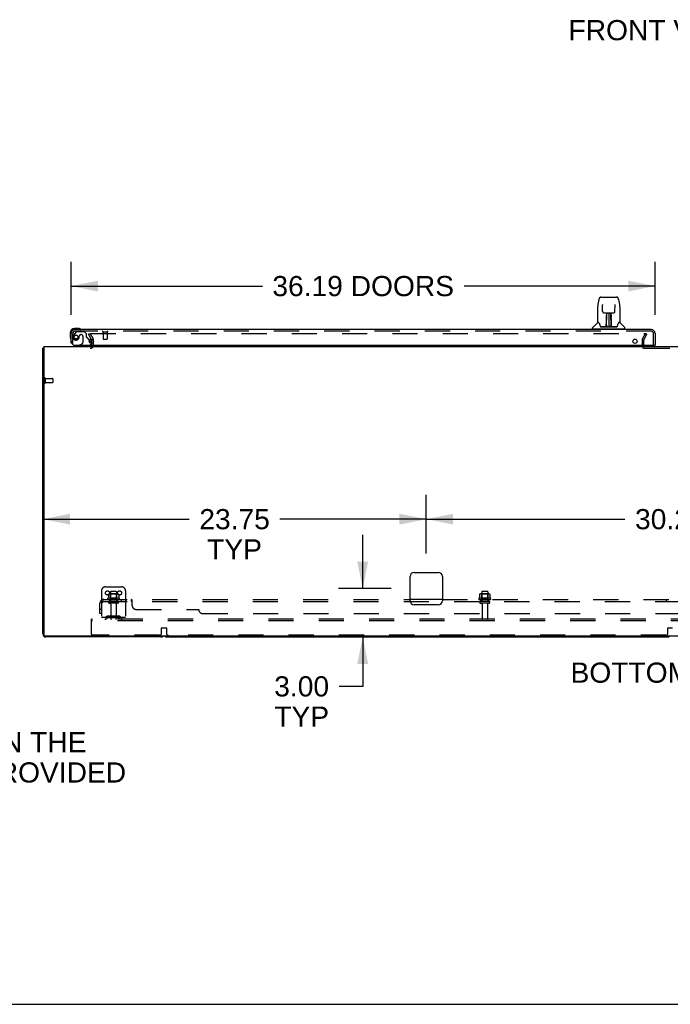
# Model space of a CAD drawing. Header units: inches. Extents: x 0 to 283, y 0 to 183.
# Tile 2 of 88: x 55 to 95, y 0 to 61. Entities that reach past the tile are written whole.
import ezdxf

# ---------------------------------------------------------------- set-up
doc = ezdxf.new("R2010")
doc.units = ezdxf.units.IN
doc.header["$LTSCALE"] = 15.583333
doc.header["$MEASUREMENT"] = 0
doc.linetypes.add('HIDDEN', pattern=[0.2, 0.1, -0.1])
doc.layers.get('0').update_dxf_attribs({"linetype": 'CONTINUOUS'})
for name, color, linetype in [('DEFAULT_2', 8, 'HIDDEN'), ('DIMENSIONS', 7, 'CONTINUOUS'), ('LEFTHAND_DOOR_ASSEMBLY', 7, 'CONTINUOUS'), ('SUBPANEL', 7, 'CONTINUOUS')]:
    doc.layers.add(name, color=color, linetype=linetype)
doc.styles.get("Standard").update_dxf_attribs({"font": 'arial.ttf'})
doc.dimstyles.new('DIMSTYLE_1', dxfattribs={"dimtxt": 1.25, "dimasz": 1.666667, "dimexe": 0.09, "dimexo": 0.07, "dimgap": 0.0375, "dimtad": 0, "dimtih": 1, "dimtoh": 1, "dimzin": 4, "dimdsep": 46, "dimtxsty": 'Standard', "dimblk": '_FILLED', "dimblk1": '_FILLED', "dimblk2": '_FILLED', "dimcen": 0.09, "dimadec": 3, "dimazin": 1, "dimtfac": 1, "dimtdec": 3, "dimtofl": 0, "dimtmove": 0, "dimatfit": 3, "dimldrblk": '_FILLED', "dimfxl": 0, "dimtolj": 1, "dimtzin": 4, "dimarcsym": 0})

# ---------------------------------------------------------------- blocks, each defined once
blk = doc.blocks.new('_FILLED')
at = {"color": 0, "linetype": 'ByBlock'}
blk.add_solid([(0, 0), (-1, 0.2), (-1, -0.2)], dxfattribs=at)
blk = doc.blocks.new('*D8')
at = {"layer": 'DIMENSIONS', "color": 2, "linetype": 'Continuous'}
for p, q in [((57.869, 42.746), (57.869, 46.02)), ((94.057, 42.746), (94.057, 46.02)), ((57.869, 44.52), (69.716, 44.52)), ((94.057, 44.52), (82.211, 44.52))]:
    blk.add_line(p, q, dxfattribs=at)
at = {"layer": 'DIMENSIONS', "color": 2, "linetype": 'Continuous', "xscale": 1.6666666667, "yscale": 1.6666666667, "zscale": 1.6666666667, "rotation": 180}
blk.add_blockref('_FILLED', (57.869, 44.52), dxfattribs=at)
at = {"layer": 'DIMENSIONS', "color": 2, "linetype": 'Continuous', "xscale": 1.6666666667, "yscale": 1.6666666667, "zscale": 1.6666666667}
blk.add_blockref('_FILLED', (94.057, 44.52), dxfattribs=at)
at = {"layer": 'DIMENSIONS', "color": 2, "linetype": 'Continuous', "insert": (75.963, 45.145), "char_height": 1.25, "width": 11.24535, "attachment_point": 2, "line_spacing_factor": 0.9}
blk.add_mtext('36.19 DOORS', dxfattribs=at)
blk = doc.blocks.new('*D19')
at = {"layer": 'DIMENSIONS', "color": 2, "linetype": 'Continuous'}
for p, q in [((75.933, 25.768), (75.933, 29.101)), ((77.703, 25.768), (74.433, 25.768)), ((75.019, 22.768), (77.433, 22.768)), ((75.933, 22.768), (75.933, 19.708)), ((75.933, 19.708), (74.475, 19.708))]:
    blk.add_line(p, q, dxfattribs=at)
at = {"layer": 'DIMENSIONS', "color": 2, "linetype": 'Continuous', "xscale": 1.6666666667, "yscale": 1.6666666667, "zscale": 1.6666666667}
for p, rotation in [((75.933, 25.768), 270), ((75.933, 22.768), 90)]:
    blk.add_blockref('_FILLED', p, dxfattribs=dict(at, rotation=rotation))
at = {"layer": 'DIMENSIONS', "color": 2, "linetype": 'Continuous', "insert": (73.85, 20.333), "char_height": 1.25, "width": 3.39684, "attachment_point": 3, "line_spacing_factor": 0.9}
blk.add_mtext('3.00\\PTYP', dxfattribs=at)
blk = doc.blocks.new('*D20')
at = {"layer": 'DIMENSIONS', "color": 2, "linetype": 'Continuous'}
for p, q in [((79.869, 27.935), (79.869, 31.572)), ((110.119, 27.935), (110.119, 31.572)), ((79.869, 30.072), (92.185, 30.072)), ((110.119, 30.072), (97.804, 30.072))]:
    blk.add_line(p, q, dxfattribs=at)
at = {"layer": 'DIMENSIONS', "color": 2, "linetype": 'Continuous', "xscale": 1.6666666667, "yscale": 1.6666666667, "zscale": 1.6666666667, "rotation": 180}
blk.add_blockref('_FILLED', (79.869, 30.072), dxfattribs=at)
at = {"layer": 'DIMENSIONS', "color": 2, "linetype": 'Continuous', "xscale": 1.6666666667, "yscale": 1.6666666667, "zscale": 1.6666666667}
blk.add_blockref('_FILLED', (110.119, 30.072), dxfattribs=at)
at = {"layer": 'DIMENSIONS', "color": 2, "linetype": 'Continuous', "insert": (94.994, 30.697), "char_height": 1.25, "width": 4.36803, "attachment_point": 2, "line_spacing_factor": 0.9}
blk.add_mtext('30.25', dxfattribs=at)
blk = doc.blocks.new('*D21')
at = {"layer": 'DIMENSIONS', "color": 2, "linetype": 'Continuous'}
for p, q in [((79.869, 27.935), (79.869, 31.572)), ((56.119, 30.072), (65.185, 30.072)), ((79.869, 30.072), (70.804, 30.072))]:
    blk.add_line(p, q, dxfattribs=at)
at = {"layer": 'DIMENSIONS', "color": 2, "linetype": 'Continuous', "xscale": 1.6666666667, "yscale": 1.6666666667, "zscale": 1.6666666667, "rotation": 180}
blk.add_blockref('_FILLED', (56.119, 30.072), dxfattribs=at)
at = {"layer": 'DIMENSIONS', "color": 2, "linetype": 'Continuous', "xscale": 1.6666666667, "yscale": 1.6666666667, "zscale": 1.6666666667}
blk.add_blockref('_FILLED', (79.869, 30.072), dxfattribs=at)
at = {"layer": 'DIMENSIONS', "color": 2, "linetype": 'Continuous', "insert": (67.994, 30.697), "char_height": 1.25, "width": 4.36803, "attachment_point": 2, "line_spacing_factor": 0.9}
blk.add_mtext('23.75\\PTYP', dxfattribs=at)

msp = doc.modelspace()

# ---------------------------------------------------------------- linework, layer by layer
at = {"color": 3, "linetype": 'Continuous'}
for p, q in [((59.112, 41.23), (59.136, 41.189)), ((59.14, 40.966), (59.14, 41.172)), ((56.119, 22.957), (56.119, 40.664)), ((56.171, 40.768), (56.171, 22.88)), ((56.171, 40.768), (133.817, 40.768)), ((78.869, 25.018), (78.869, 26.518)), ((79.119, 26.768), (80.619, 26.768)), ((80.869, 26.518), (80.869, 25.018)), ((80.619, 24.768), (79.119, 24.768)), ((133.757, 22.82), (56.231, 22.82)), ((63.43, 22.768), (56.308, 22.768))]:
    msp.add_line(p, q, dxfattribs=at)
at = {"color": 7, "linetype": 'Continuous'}
for p, q in [((56.171, 40.664), (56.119, 40.664)), ((56.16, 40.696), (56.171, 40.687)), ((63.808, 22.768), (94.805, 22.768)), ((0, 0), (283.333, 0))]:
    msp.add_line(p, q, dxfattribs=at)
at = {"color": 3, "linetype": 'Continuous'}
for points in [[(56.137, 40.681), (56.134, 40.679), (56.131, 40.678), (56.129, 40.677), (56.126, 40.675), (56.124, 40.673), (56.123, 40.672), (56.121, 40.67), (56.12, 40.668), (56.12, 40.667), (56.12, 40.665), (56.119, 40.664)], [(56.16, 40.696), (56.158, 40.694), (56.156, 40.692), (56.154, 40.69), (56.151, 40.689), (56.148, 40.687), (56.145, 40.685), (56.142, 40.684), (56.137, 40.681)]]:
    msp.add_lwpolyline(points, dxfattribs=at)
for centre, radius, start, end in [((59.107, 41.172), 0.033, 0, 30), ((56.308, 40.579), 0.189, 136.4873, 141.71938), ((59.055, 40.853), 0.085, 270, 355.95105), ((79.119, 26.518), 0.25, 90, 180), ((80.619, 26.518), 0.25, 0, 90), ((79.119, 25.018), 0.25, 180, 270), ((80.619, 25.018), 0.25, 270, 360), ((56.308, 22.957), 0.189, 180, 270), ((56.231, 22.88), 0.06, 180, 270), ((63.43, 22.957), 0.189, 270, 313.51297)]:
    msp.add_arc(centre, radius, start, end, dxfattribs=at)
at = {"color": 7, "linetype": 'Continuous'}
for centre, start, end in [((63.808, 22.957), 226.5797, 270), ((94.805, 22.957), 270, 313.4203)]:
    msp.add_arc(centre, 0.189, start, end, dxfattribs=at)
at = {"layer": 'DEFAULT_2', "color": 8, "linetype": 'HIDDEN'}
for p, q in [((58.94, 41.529), (59.03, 41.581)), ((59.112, 41.23), (58.94, 41.529)), ((59.03, 41.581), (59.226, 41.241)), ((59.076, 41.581), (93.526, 41.581)), ((93.263, 41.241), (93.459, 41.581)), ((93.353, 41.189), (93.549, 41.529)), ((93.459, 41.581), (93.549, 41.529)), ((59.14, 40.853), (59.14, 40.966)), ((59.244, 40.853), (59.244, 41.172)), ((93.244, 41.172), (93.244, 40.818)), ((93.348, 40.82), (93.348, 41.172)), ((93.398, 40.664), (96.59, 40.664)), ((56.223, 38.806), (56.223, 38.522)), ((56.266, 38.806), (56.266, 38.522)), ((56.266, 38.788), (56.713, 38.788)), ((56.266, 38.54), (56.713, 38.54)), ((56.723, 38.778), (56.723, 38.55)), ((59.994, 25.872), (60.994, 25.872)), ((59.744, 25.622), (59.744, 23.872)), ((60.85, 25.167), (60.139, 25.167)), ((60.16, 25.097), (60.829, 25.097)), ((60.176, 25.412), (60.176, 25.194)), ((60.75, 25.433), (60.239, 25.433)), ((60.311, 25.413), (60.291, 25.433)), ((60.311, 25.117), (60.291, 25.097)), ((60.307, 25.567), (60.307, 24.972)), ((60.311, 25.117), (60.311, 25.413)), ((60.678, 25.413), (60.311, 25.413)), ((60.678, 25.117), (60.311, 25.117)), ((60.652, 25.597), (60.337, 25.597)), ((60.678, 25.413), (60.698, 25.433)), ((60.678, 25.117), (60.678, 25.413)), ((60.678, 25.117), (60.698, 25.097)), ((60.682, 25.567), (60.682, 24.972)), ((60.813, 25.412), (60.813, 25.194)), ((61.244, 25.622), (61.244, 23.872)), ((83.85, 25.167), (83.139, 25.167)), ((83.16, 25.097), (83.829, 25.097)), ((83.176, 25.412), (83.176, 25.194)), ((83.75, 25.433), (83.239, 25.433)), ((83.311, 25.413), (83.291, 25.433)), ((83.311, 25.117), (83.291, 25.097)), ((83.307, 25.567), (83.307, 24.972)), ((83.311, 25.117), (83.311, 25.413)), ((83.678, 25.413), (83.311, 25.413)), ((83.678, 25.117), (83.311, 25.117)), ((83.652, 25.597), (83.337, 25.597)), ((83.678, 25.413), (83.698, 25.433)), ((83.678, 25.117), (83.678, 25.413)), ((83.678, 25.117), (83.698, 25.097)), ((83.682, 25.567), (83.682, 24.972)), ((83.813, 25.412), (83.813, 25.194)), ((60.752, 24.972), (60.237, 24.972)), ((60.752, 24.862), (60.237, 24.862)), ((60.329, 24.8), (60.329, 23.902)), ((60.659, 24.8), (60.659, 23.902)), ((83.752, 24.972), (83.237, 24.972)), ((83.752, 24.862), (83.237, 24.862)), ((83.329, 24.8), (83.329, 23.902)), ((83.659, 24.8), (83.659, 23.902)), ((59.119, 23.768), (59.119, 23.872)), ((130.869, 23.872), (59.119, 23.872)), ((61.244, 23.976), (59.744, 23.976)), ((60.087, 24.045), (60.019, 23.996)), ((60.148, 23.96), (60.08, 23.911)), ((60.835, 24.066), (60.154, 24.066)), ((60.835, 23.962), (60.154, 23.962)), ((60.319, 24.066), (60.319, 23.962)), ((60.669, 24.066), (60.669, 23.962)), ((60.841, 23.96), (60.909, 23.911)), ((60.902, 24.045), (60.97, 23.996)), ((59.119, 22.935), (59.119, 23.768)), ((130.869, 23.768), (59.119, 23.768)), ((63.469, 22.997), (63.469, 23.322)), ((63.489, 23.342), (63.749, 23.342)), ((63.769, 23.322), (63.769, 22.997)), ((94.844, 22.997), (94.844, 23.322)), ((94.864, 23.342), (95.124, 23.342)), ((63.344, 22.872), (59.182, 22.872)), ((94.719, 22.872), (63.894, 22.872))]:
    msp.add_line(p, q, dxfattribs=at)
for points in [[(59.056, 41.563), (59.056, 41.565), (59.057, 41.567), (59.057, 41.569), (59.058, 41.571), (59.059, 41.572), (59.06, 41.574), (59.062, 41.575), (59.064, 41.577), (59.065, 41.578), (59.067, 41.579), (59.069, 41.58), (59.072, 41.58), (59.074, 41.58), (59.076, 41.581)], [(59.058, 41.556), (59.057, 41.557), (59.057, 41.559), (59.056, 41.561), (59.056, 41.563), (59.056, 41.563)], [(60.176, 25.194), (60.176, 25.192), (60.175, 25.191), (60.175, 25.19), (60.175, 25.189), (60.174, 25.189), (60.174, 25.188), (60.174, 25.188), (60.173, 25.187), (60.173, 25.187), (60.173, 25.186), (60.172, 25.186), (60.172, 25.186), (60.172, 25.186), (60.171, 25.185), (60.171, 25.185), (60.171, 25.185), (60.171, 25.185), (60.17, 25.185)], [(60.182, 25.421), (60.18, 25.42), (60.179, 25.419), (60.178, 25.418), (60.177, 25.416), (60.176, 25.415), (60.176, 25.413), (60.176, 25.412)], [(60.807, 25.421), (60.809, 25.42), (60.81, 25.419), (60.811, 25.418), (60.812, 25.416), (60.813, 25.415), (60.813, 25.413), (60.813, 25.412)], [(60.819, 25.185), (60.818, 25.185), (60.818, 25.185), (60.818, 25.185), (60.818, 25.185), (60.817, 25.186), (60.817, 25.186), (60.817, 25.186), (60.816, 25.186), (60.816, 25.187), (60.816, 25.187), (60.815, 25.188), (60.815, 25.188), (60.815, 25.189), (60.814, 25.189), (60.814, 25.19), (60.814, 25.191), (60.813, 25.192), (60.813, 25.194)], [(83.176, 25.194), (83.176, 25.192), (83.175, 25.191), (83.175, 25.19), (83.175, 25.189), (83.174, 25.189), (83.174, 25.188), (83.174, 25.188), (83.173, 25.187), (83.173, 25.187), (83.173, 25.186), (83.172, 25.186), (83.172, 25.186), (83.172, 25.186), (83.171, 25.185), (83.171, 25.185), (83.171, 25.185), (83.171, 25.185), (83.17, 25.185)], [(83.182, 25.421), (83.18, 25.42), (83.179, 25.419), (83.178, 25.418), (83.177, 25.416), (83.176, 25.415), (83.176, 25.413), (83.176, 25.412)], [(83.807, 25.421), (83.809, 25.42), (83.81, 25.419), (83.811, 25.418), (83.812, 25.416), (83.813, 25.415), (83.813, 25.413), (83.813, 25.412)], [(83.819, 25.185), (83.818, 25.185), (83.818, 25.185), (83.818, 25.185), (83.818, 25.185), (83.817, 25.186), (83.817, 25.186), (83.817, 25.186), (83.816, 25.186), (83.816, 25.187), (83.816, 25.187), (83.815, 25.188), (83.815, 25.188), (83.815, 25.189), (83.814, 25.189), (83.814, 25.19), (83.814, 25.191), (83.813, 25.192), (83.813, 25.194)]]:
    msp.add_lwpolyline(points, dxfattribs=at)
for centre in [(60.119, 25.497), (60.869, 25.497)]:
    msp.add_circle(centre, 0.128, dxfattribs=at)
for centre, radius, start, end in [((59.107, 41.172), 0.137, 0, 30), ((93.381, 41.172), 0.137, 150, 180), ((93.381, 41.172), 0.033, 150, 180), ((59.055, 40.853), 0.189, 270, 360), ((59.055, 40.853), 0.085, 355.95105, 360), ((93.398, 40.818), 0.154, 180, 270), ((93.398, 40.818), 0.05, 180, 270), ((56.245, 38.806), 0.0215, 0, 180), ((56.245, 38.522), 0.0215, 180, 360), ((56.713, 38.778), 0.01, 0, 90), ((56.713, 38.55), 0.01, 270, 360), ((59.994, 25.622), 0.25, 90, 180), ((60.994, 25.622), 0.25, 0, 90), ((60.16, 25.135), 0.0384, 124.44966, 270), ((60.494, 24.567), 0.698, 117.6814, 120.66313), ((60.239, 25.292), 0.141, 90, 113.95), ((60.337, 25.567), 0.03, 90, 180), ((60.652, 25.567), 0.03, 0, 90), ((60.75, 25.292), 0.141, 66.05, 90), ((60.494, 24.567), 0.698, 59.33687, 62.3186), ((60.829, 25.135), 0.0384, 270, 55.55034), ((83.16, 25.135), 0.0384, 124.44966, 270), ((83.494, 24.567), 0.698, 117.6814, 120.66313), ((83.239, 25.292), 0.141, 90, 113.95), ((83.337, 25.567), 0.03, 90, 180), ((83.652, 25.567), 0.03, 0, 90), ((83.75, 25.292), 0.141, 66.05, 90), ((83.494, 24.567), 0.698, 59.33687, 62.3186), ((83.829, 25.135), 0.0384, 270, 55.55034), ((60.237, 24.917), 0.055, 90, 270), ((60.267, 24.8), 0.0625, 0, 90), ((60.722, 24.8), 0.0625, 90, 180), ((60.752, 24.917), 0.055, 270, 90), ((83.237, 24.917), 0.055, 90, 270), ((83.267, 24.8), 0.0625, 0, 90), ((83.722, 24.8), 0.0625, 90, 180), ((83.752, 24.917), 0.055, 270, 90), ((59.959, 24.08), 0.104, 270, 305.75389), ((59.959, 24.08), 0.208, 270, 305.75389), ((60.154, 23.952), 0.114, 90, 125.75389), ((60.154, 23.952), 0.01, 90, 125.75389), ((60.359, 23.902), 0.03, 180, 270), ((60.629, 23.902), 0.03, 270, 360), ((60.835, 23.952), 0.114, 54.24611, 90), ((60.835, 23.952), 0.01, 54.24611, 90), ((61.03, 24.08), 0.208, 234.24611, 270), ((61.03, 24.08), 0.104, 234.24611, 270), ((83.359, 23.902), 0.03, 180, 270), ((83.629, 23.902), 0.03, 270, 360), ((63.489, 23.322), 0.02, 90, 180), ((63.749, 23.322), 0.02, 0, 90), ((94.864, 23.322), 0.02, 90, 180), ((59.182, 22.935), 0.0625, 180, 270), ((63.344, 22.997), 0.125, 270, 360), ((63.894, 22.997), 0.125, 180, 270), ((94.719, 22.997), 0.125, 270, 360)]:
    msp.add_arc(centre, radius, start, end, dxfattribs=at)
at = {"layer": 'LEFTHAND_DOOR_ASSEMBLY', "color": 7, "linetype": 'Continuous'}
for p, q in [((90.573, 43.687), (90.508, 43.382)), ((90.697, 43.842), (91.667, 43.842)), ((90.794, 43.377), (90.794, 43.374)), ((90.794, 43.374), (90.794, 43.369)), ((90.794, 43.369), (90.795, 43.363)), ((90.795, 43.363), (90.795, 43.353)), ((90.802, 42.935), (90.795, 43.353)), ((91.562, 42.935), (91.569, 43.358)), ((91.569, 43.358), (91.57, 43.367)), ((91.57, 43.367), (91.57, 43.372)), ((91.791, 43.687), (91.856, 43.382)), ((90.493, 43.238), (90.493, 42.275)), ((90.493, 43.238), (90.493, 43.238)), ((90.882, 42.858), (90.943, 42.858)), ((90.983, 42.858), (91.381, 42.858)), ((91.042, 42.858), (91.039, 42.504)), ((91.04, 42.724), (91.04, 42.693)), ((91.044, 41.999), (91.059, 42.858)), ((91.068, 42.854), (91.067, 42.805)), ((91.068, 42.858), (91.068, 42.854)), ((91.182, 42.858), (91.182, 41.987)), ((91.297, 42.805), (91.296, 42.858)), ((91.32, 41.999), (91.305, 42.858)), ((91.325, 42.504), (91.322, 42.858)), ((91.421, 42.858), (91.482, 42.858)), ((91.871, 43.238), (91.871, 42.275)), ((90.484, 42.25), (90.19, 41.956)), ((90.561, 42.267), (90.501, 42.267)), ((90.505, 42.259), (90.567, 42.259)), ((90.564, 42.264), (90.565, 42.263)), ((90.565, 42.263), (90.569, 42.256)), ((91.028, 42.011), (91.031, 42.333)), ((91.038, 42.306), (91.03, 42.306)), ((91.031, 42.579), (91.032, 42.618)), ((91.032, 42.689), (91.032, 42.718)), ((91.032, 42.654), (91.032, 42.689)), ((91.032, 42.618), (91.032, 42.654)), ((91.035, 42.011), (91.038, 42.306)), ((91.04, 42.619), (91.039, 42.579)), ((91.039, 42.504), (91.039, 42.579)), ((91.039, 42.504), (91.039, 42.484)), ((91.039, 42.484), (91.039, 42.475)), ((91.039, 42.475), (91.041, 42.475)), ((91.039, 42.052), (91.04, 42.144)), ((91.04, 42.693), (91.04, 42.657)), ((91.04, 42.657), (91.04, 42.619)), ((91.055, 42.633), (91.04, 42.633)), ((91.04, 42.615), (91.055, 42.615)), ((91.041, 42.475), (91.04, 42.399)), ((91.04, 42.399), (91.04, 42.399)), ((91.04, 42.392), (91.04, 42.399)), ((91.04, 42.38), (91.04, 42.392)), ((91.042, 42.391), (91.04, 42.392)), ((91.04, 42.389), (91.048, 42.389)), ((91.04, 42.144), (91.04, 42.379)), ((91.324, 42.633), (91.309, 42.633)), ((91.309, 42.615), (91.324, 42.615)), ((91.316, 42.389), (91.324, 42.389)), ((91.324, 42.392), (91.322, 42.391)), ((91.323, 42.475), (91.324, 42.399)), ((91.324, 42.639), (91.324, 42.676)), ((91.325, 42.599), (91.324, 42.639)), ((91.324, 42.399), (91.324, 42.397)), ((91.324, 42.397), (91.324, 42.385)), ((91.324, 42.385), (91.324, 42.382)), ((91.324, 42.382), (91.324, 42.381)), ((91.324, 42.144), (91.324, 42.379)), ((91.324, 42.144), (91.325, 42.052)), ((91.325, 42.504), (91.325, 42.599)), ((91.325, 42.484), (91.325, 42.504)), ((91.325, 42.485), (91.325, 42.494)), ((91.325, 42.457), (91.325, 42.485)), ((91.325, 42.475), (91.325, 42.484)), ((91.326, 42.306), (91.329, 42.011)), ((91.332, 42.718), (91.332, 42.689)), ((91.332, 42.689), (91.332, 42.654)), ((91.332, 42.654), (91.332, 42.618)), ((91.332, 42.618), (91.333, 42.579)), ((91.333, 42.333), (91.336, 42.011)), ((91.795, 42.256), (91.799, 42.263)), ((91.797, 42.259), (91.859, 42.259)), ((91.799, 42.263), (91.799, 42.263)), ((91.803, 42.267), (91.803, 42.267)), ((91.863, 42.267), (91.803, 42.267)), ((91.88, 42.25), (92.174, 41.956)), ((57.809, 41.623), (57.809, 41.367)), ((58.329, 41.886), (58.072, 41.886)), ((58.116, 41.826), (58.072, 41.826)), ((58.367, 41.883), (58.329, 41.886)), ((58.464, 41.839), (58.458, 41.841)), ((90.178, 41.873), (90.178, 41.928)), ((90.186, 41.865), (92.178, 41.865)), ((90.237, 41.865), (90.237, 41.826)), ((91.029, 41.991), (90.696, 41.991)), ((90.718, 41.984), (91.646, 41.984)), ((91.031, 41.992), (91.029, 41.991)), ((91.032, 41.988), (91.031, 41.988)), ((91.034, 41.993), (91.034, 41.991)), ((91.037, 42.004), (91.038, 42.006)), ((91.037, 42.003), (91.037, 42.004)), ((91.037, 42.002), (91.037, 42.003)), ((91.037, 42.001), (91.037, 42.002)), ((91.038, 42.023), (91.039, 42.052)), ((91.038, 42.023), (91.038, 41.999)), ((91.038, 42.013), (91.038, 42.023)), ((91.038, 42.006), (91.038, 42.013)), ((91.044, 41.988), (91.049, 41.984)), ((91.054, 42.066), (91.046, 42.066)), ((91.048, 41.991), (91.047, 41.991)), ((91.054, 42.066), (91.053, 41.99)), ((91.053, 41.99), (91.182, 41.987)), ((91.311, 41.99), (91.182, 41.987)), ((91.311, 41.99), (91.31, 42.066)), ((91.318, 42.066), (91.31, 42.066)), ((91.315, 41.984), (91.32, 41.988)), ((91.317, 41.991), (91.316, 41.991)), ((91.325, 42.052), (91.326, 42.025)), ((91.326, 42.025), (91.326, 42.012)), ((91.326, 41.999), (91.326, 42.023)), ((91.326, 42.012), (91.326, 42.01)), ((91.326, 42.01), (91.326, 42.007)), ((91.326, 42.007), (91.326, 42.005)), ((91.326, 42.005), (91.327, 42.003)), ((91.326, 41.999), (91.326, 41.997)), ((91.327, 42.003), (91.327, 42.002)), ((91.327, 42.002), (91.327, 42.001)), ((91.327, 42.001), (91.327, 42.001)), ((91.33, 41.991), (91.33, 41.993)), ((91.33, 41.993), (91.331, 41.993)), ((91.332, 41.986), (91.332, 41.988)), ((91.668, 41.991), (91.335, 41.991)), ((92.127, 41.865), (92.127, 41.826)), ((92.186, 41.873), (92.186, 41.928)), ((57.809, 41.367), (57.812, 41.329)), ((57.854, 41.238), (57.856, 41.231)), ((59.012, 41.175), (59.069, 41.118)), ((59.098, 41.048), (59.098, 40.966)), ((58.381, 40.847), (58.311, 40.807)), ((58.311, 40.768), (58.311, 40.807)), ((94.037, 40.847), (94.057, 40.847))]:
    msp.add_line(p, q, dxfattribs=at)
at = {"layer": 'LEFTHAND_DOOR_ASSEMBLY', "color": 3, "linetype": 'Continuous'}
for p, q in [((57.869, 40.972), (57.869, 41.58)), ((93.81, 41.826), (58.116, 41.826)), ((94.057, 41.58), (94.057, 40.847)), ((58.119, 40.847), (94.037, 40.847))]:
    msp.add_line(p, q, dxfattribs=at)
at = {"layer": 'LEFTHAND_DOOR_ASSEMBLY', "color": 8, "linetype": 'HIDDEN'}
for p, q in [((57.973, 40.972), (57.973, 41.58)), ((58.149, 41.667), (58.048, 41.523)), ((93.81, 41.722), (58.116, 41.722)), ((58.214, 41.701), (58.665, 41.701)), ((58.501, 41.509), (58.468, 41.509)), ((58.791, 41.575), (58.665, 41.701)), ((58.791, 41.575), (58.791, 41.396)), ((59.831, 41.679), (60.115, 41.679)), ((59.849, 41.679), (59.849, 41.232)), ((60.097, 41.679), (60.097, 41.232)), ((93.953, 40.847), (93.953, 41.58)), ((57.973, 40.972), (57.869, 40.972)), ((58.37, 41.411), (58.37, 41.422)), ((58.381, 40.847), (58.55, 40.945)), ((58.599, 41.411), (58.599, 41.032)), ((59.012, 41.175), (58.85, 41.338)), ((59.098, 40.966), (59.098, 40.925)), ((59.859, 41.222), (60.087, 41.222)), ((58.941, 40.768), (58.311, 40.768))]:
    msp.add_line(p, q, dxfattribs=at)
at = {"layer": 'LEFTHAND_DOOR_ASSEMBLY', "color": 7, "linetype": 'Continuous'}
for points in [[(90.508, 43.382), (90.502, 43.351), (90.497, 43.312), (90.494, 43.272), (90.493, 43.238)], [(90.697, 43.842), (90.694, 43.842), (90.681, 43.84), (90.668, 43.837), (90.655, 43.832), (90.644, 43.825), (90.634, 43.817), (90.625, 43.808), (90.616, 43.798), (90.609, 43.788), (90.603, 43.777), (90.597, 43.764), (90.591, 43.751), (90.586, 43.736), (90.581, 43.719), (90.576, 43.7), (90.573, 43.687)], [(90.794, 43.381), (90.794, 43.381), (90.794, 43.381), (90.794, 43.381), (90.794, 43.38), (90.794, 43.379), (90.794, 43.377)], [(91.57, 43.372), (91.57, 43.376), (91.57, 43.377), (91.57, 43.379), (91.57, 43.38), (91.57, 43.381), (91.57, 43.381)], [(91.791, 43.687), (91.788, 43.7), (91.783, 43.719), (91.778, 43.736), (91.773, 43.751), (91.767, 43.765), (91.761, 43.777), (91.754, 43.788), (91.747, 43.799), (91.739, 43.809), (91.73, 43.817), (91.72, 43.825), (91.708, 43.832), (91.696, 43.837), (91.683, 43.84), (91.669, 43.842), (91.667, 43.842)], [(91.871, 43.238), (91.87, 43.272), (91.867, 43.312), (91.862, 43.352), (91.856, 43.382)], [(90.802, 42.935), (90.802, 42.929), (90.804, 42.918), (90.808, 42.907), (90.813, 42.897), (90.819, 42.888), (90.827, 42.879), (90.835, 42.872), (90.845, 42.866), (90.855, 42.862), (90.866, 42.859), (90.876, 42.858), (90.881, 42.858)], [(90.943, 42.858), (90.952, 42.858), (90.963, 42.858), (90.974, 42.858), (90.983, 42.858)], [(91.04, 42.724), (91.04, 42.722), (91.039, 42.721), (91.038, 42.72), (91.036, 42.719), (91.034, 42.719), (91.032, 42.718)], [(91.324, 42.676), (91.324, 42.709), (91.324, 42.724)], [(91.381, 42.858), (91.39, 42.858), (91.401, 42.858), (91.412, 42.858), (91.421, 42.858)], [(91.483, 42.858), (91.489, 42.858), (91.5, 42.859), (91.51, 42.862), (91.52, 42.867), (91.53, 42.873), (91.538, 42.88), (91.546, 42.889), (91.552, 42.898), (91.557, 42.909), (91.56, 42.919), (91.562, 42.93), (91.562, 42.935)], [(90.561, 42.267), (90.561, 42.267), (90.561, 42.267), (90.561, 42.267)], [(90.561, 42.267), (90.562, 42.267), (90.563, 42.266), (90.563, 42.265), (90.564, 42.264)], [(90.564, 42.264), (90.563, 42.265), (90.563, 42.266), (90.563, 42.266), (90.563, 42.267), (90.563, 42.267)], [(90.57, 42.259), (90.569, 42.26), (90.567, 42.261), (90.566, 42.263), (90.565, 42.263), (90.564, 42.264)], [(90.569, 42.256), (90.583, 42.228), (90.597, 42.192), (90.613, 42.15), (90.629, 42.102), (90.643, 42.055)], [(91.031, 42.408), (91.031, 42.43), (91.031, 42.452), (91.031, 42.471), (91.031, 42.488)], [(91.031, 42.333), (91.031, 42.358), (91.031, 42.408)], [(91.039, 42.484), (91.039, 42.483), (91.04, 42.479), (91.041, 42.476)], [(91.323, 42.475), (91.324, 42.479), (91.325, 42.483), (91.325, 42.484)], [(91.324, 42.381), (91.324, 42.381), (91.324, 42.38), (91.324, 42.38)], [(91.326, 42.306), (91.326, 42.386), (91.326, 42.411), (91.325, 42.435), (91.325, 42.457)], [(91.333, 42.488), (91.333, 42.471), (91.333, 42.452), (91.333, 42.43), (91.333, 42.408), (91.333, 42.383), (91.333, 42.333)], [(91.721, 42.055), (91.735, 42.101), (91.75, 42.148), (91.766, 42.191), (91.781, 42.227), (91.795, 42.256)], [(91.8, 42.264), (91.799, 42.264), (91.798, 42.263), (91.797, 42.261), (91.795, 42.26), (91.794, 42.259)], [(91.799, 42.263), (91.8, 42.264), (91.8, 42.264)], [(91.8, 42.264), (91.801, 42.265), (91.801, 42.266), (91.802, 42.267), (91.803, 42.267)], [(91.801, 42.267), (91.801, 42.267), (91.801, 42.266), (91.801, 42.266), (91.801, 42.265), (91.8, 42.264)], [(90.643, 42.055), (90.646, 42.046), (90.651, 42.034), (90.656, 42.023), (90.661, 42.015), (90.666, 42.007)], [(90.666, 42.007), (90.672, 42.001), (90.679, 41.996), (90.686, 41.993), (90.694, 41.992), (90.696, 41.991)], [(91.027, 41.991), (91.029, 41.992), (91.031, 41.992), (91.033, 41.994), (91.034, 41.995), (91.035, 41.997), (91.035, 41.999)], [(91.031, 41.988), (91.03, 41.988), (91.03, 41.988), (91.029, 41.988), (91.028, 41.988), (91.028, 41.987), (91.027, 41.986)], [(91.037, 41.999), (91.037, 41.997), (91.036, 41.995), (91.035, 41.994), (91.033, 41.993), (91.031, 41.992), (91.031, 41.992)], [(91.031, 41.992), (91.032, 41.992), (91.033, 41.992), (91.034, 41.993)], [(91.034, 41.993), (91.035, 41.994), (91.036, 41.995), (91.036, 41.996), (91.037, 41.997), (91.037, 41.997), (91.037, 41.998), (91.037, 41.998), (91.037, 41.998), (91.037, 41.999), (91.037, 41.999), (91.037, 41.999), (91.037, 41.999), (91.037, 42), (91.037, 42), (91.037, 42), (91.037, 42.001), (91.037, 42.001)], [(91.034, 41.992), (91.036, 41.994), (91.037, 41.995)], [(91.037, 41.995), (91.038, 41.997), (91.038, 41.999)], [(91.037, 41.995), (91.037, 41.995), (91.038, 41.993), (91.039, 41.992), (91.041, 41.991), (91.042, 41.989), (91.044, 41.988)], [(91.043, 41.992), (91.042, 41.992), (91.042, 41.993), (91.041, 41.993), (91.04, 41.994), (91.039, 41.995), (91.038, 41.996), (91.038, 41.997), (91.038, 41.997)], [(91.047, 41.991), (91.046, 41.991), (91.045, 41.991), (91.044, 41.992), (91.043, 41.992)], [(91.32, 41.992), (91.319, 41.991), (91.317, 41.991)], [(91.326, 41.997), (91.326, 41.996), (91.325, 41.995), (91.324, 41.994), (91.323, 41.993), (91.322, 41.993), (91.321, 41.992), (91.32, 41.992)], [(91.32, 41.988), (91.322, 41.989), (91.323, 41.99), (91.324, 41.991), (91.325, 41.992), (91.326, 41.993), (91.327, 41.994), (91.327, 41.995), (91.327, 41.995)], [(91.326, 41.997), (91.327, 41.995), (91.328, 41.994), (91.33, 41.992), (91.33, 41.992)], [(91.327, 42.001), (91.327, 42), (91.327, 42), (91.327, 42), (91.327, 41.999), (91.327, 41.999), (91.327, 41.999), (91.327, 41.999), (91.327, 41.998), (91.327, 41.998), (91.327, 41.998), (91.327, 41.997), (91.327, 41.996), (91.328, 41.995), (91.329, 41.994), (91.33, 41.993)], [(91.329, 41.999), (91.329, 41.997), (91.33, 41.995), (91.331, 41.994), (91.333, 41.993), (91.335, 41.992), (91.337, 41.991)], [(91.331, 41.993), (91.332, 41.992), (91.333, 41.992)], [(91.332, 41.986), (91.332, 41.985), (91.332, 41.985), (91.332, 41.985), (91.332, 41.985), (91.333, 41.985), (91.333, 41.985), (91.334, 41.985), (91.334, 41.985), (91.335, 41.985), (91.336, 41.986), (91.336, 41.986), (91.337, 41.986)], [(91.333, 41.992), (91.334, 41.991), (91.335, 41.991)], [(91.668, 41.991), (91.67, 41.991), (91.678, 41.993), (91.685, 41.996), (91.692, 42.001), (91.697, 42.007)], [(91.697, 42.007), (91.703, 42.014), (91.708, 42.023), (91.713, 42.033), (91.718, 42.046), (91.721, 42.055)]]:
    msp.add_lwpolyline(points, dxfattribs=at)
at = {"layer": 'LEFTHAND_DOOR_ASSEMBLY', "color": 8, "linetype": 'HIDDEN'}
msp.add_circle((58.173, 41.359), 0.12, dxfattribs=at)
at = {"layer": 'LEFTHAND_DOOR_ASSEMBLY', "color": 3, "linetype": 'Continuous'}
for centre in [(59.119, 41.097), (92.807, 41.097)]:
    msp.add_circle(centre, 0.133, dxfattribs=at)
at = {"layer": 'LEFTHAND_DOOR_ASSEMBLY', "color": 7, "linetype": 'Continuous'}
for centre, radius, start, end in [((90.505, 42.23), 0.0295, 90, 135), ((90.501, 42.275), 0.00787, 180, 270), ((91.042, 42.383), 0.00886, 359, 89), ((91.322, 42.383), 0.00886, 91, 181), ((91.859, 42.23), 0.0295, 45, 90), ((91.863, 42.275), 0.00787, 270, 360), ((58.072, 41.623), 0.263, 90, 180), ((58.072, 41.623), 0.203, 90, 180), ((58.329, 41.636), 0.25, 59.11011, 90), ((58.449, 41.841), 0.015, 270, 353.62041), ((58.449, 41.838), 0.015, 6.37959, 59.11011), ((90.217, 41.928), 0.0394, 135, 180), ((90.186, 41.873), 0.00787, 180, 270), ((91.042, 41.991), 0.00787, 182, 258.86947), ((91.053, 41.999), 0.00886, 179.00263, 269), ((91.311, 41.999), 0.00886, 271, 1), ((91.322, 41.991), 0.00787, 281.13294, 358), ((92.147, 41.928), 0.0394, 0, 45), ((92.178, 41.873), 0.00787, 270, 360), ((58.059, 41.367), 0.25, 180, 210.88989), ((57.858, 41.246), 0.015, 210.88989, 263.62041), ((57.854, 41.246), 0.015, 276.37959, 360), ((58.998, 41.048), 0.1, 0, 45), ((58.941, 40.925), 0.157, 270, 330.16967)]:
    msp.add_arc(centre, radius, start, end, dxfattribs=at)
at = {"layer": 'LEFTHAND_DOOR_ASSEMBLY', "color": 3, "linetype": 'Continuous'}
for centre, radius, start, end in [((58.116, 41.58), 0.246, 90, 180), ((93.81, 41.58), 0.246, 0, 90), ((58.119, 41.097), 0.25, 180, 270)]:
    msp.add_arc(centre, radius, start, end, dxfattribs=at)
at = {"layer": 'LEFTHAND_DOOR_ASSEMBLY', "color": 8, "linetype": 'HIDDEN'}
for centre, radius, start, end in [((58.116, 41.58), 0.142, 90, 180), ((58.364, 41.301), 0.386, 144.9, 163.15611), ((58.214, 41.622), 0.079, 90, 144.9), ((58.468, 41.411), 0.098, 90, 180), ((58.501, 41.411), 0.098, 0, 90), ((59.831, 41.701), 0.0215, 90, 270), ((60.115, 41.701), 0.0215, 270, 90), ((93.81, 41.58), 0.142, 0, 90), ((58.173, 41.359), 0.187, 163.15611, 342.15176), ((57.978, 41.422), 0.393, 342.07023, 358.3395), ((58.499, 41.032), 0.1, 300.09201, 360), ((58.83, 41.396), 0.039, 180, 248.39038), ((58.779, 41.267), 0.1, 45, 68.39038), ((58.941, 40.925), 0.157, 330.16967, 360), ((59.859, 41.232), 0.01, 180, 270), ((60.087, 41.232), 0.01, 270, 360)]:
    msp.add_arc(centre, radius, start, end, dxfattribs=at)
at = {"layer": 'SUBPANEL', "color": 8, "linetype": 'HIDDEN'}
for p, q in [((59.737, 25.043), (59.817, 24.947)), ((59.776, 24.972), (59.776, 25.097)), ((59.776, 25.097), (78.869, 25.097)), ((59.776, 25.032), (59.776, 25.028)), ((60.244, 25.097), (60.244, 24.972)), ((60.744, 25.097), (60.744, 24.972)), ((60.973, 25.097), (60.973, 24.972)), ((61.254, 25.097), (61.254, 24.972)), ((61.615, 24.972), (61.615, 25.097)), ((61.651, 24.722), (61.651, 25.043)), ((80.869, 25.097), (109.119, 25.097)), ((83.244, 24.972), (83.244, 25.097)), ((83.744, 24.972), (83.744, 25.097)), ((94.744, 25.097), (94.744, 24.972)), ((59.651, 24.222), (59.651, 24.86)), ((59.776, 24.472), (59.651, 24.472)), ((59.776, 24.972), (130.213, 24.972)), ((59.776, 24.222), (59.776, 24.86)), ((61.901, 24.472), (65.776, 24.472)), ((59.776, 24.222), (59.651, 24.222)), ((66.026, 24.222), (123.963, 24.222))]:
    msp.add_line(p, q, dxfattribs=at)
at = {"layer": 'SUBPANEL', "color": 3, "linetype": 'Continuous'}
msp.add_line((80.869, 25.097), (78.869, 25.097), dxfattribs=at)
at = {"layer": 'SUBPANEL', "color": 8, "linetype": 'HIDDEN'}
for points in [[(59.737, 25.043), (59.74, 25.045), (59.742, 25.048), (59.744, 25.051), (59.746, 25.055), (59.748, 25.058), (59.75, 25.062), (59.752, 25.066), (59.755, 25.074)], [(59.755, 25.074), (59.757, 25.078), (59.759, 25.081), (59.76, 25.084), (59.762, 25.088), (59.764, 25.09), (59.766, 25.093), (59.768, 25.094), (59.77, 25.096), (59.772, 25.097), (59.774, 25.097), (59.776, 25.097)], [(59.799, 24.968), (59.799, 24.968), (59.799, 24.968), (59.799, 24.968), (59.798, 24.969), (59.798, 24.969), (59.798, 24.97), (59.797, 24.97), (59.797, 24.971), (59.797, 24.971), (59.796, 24.972), (59.796, 24.972), (59.796, 24.973), (59.795, 24.974), (59.795, 24.974), (59.795, 24.975), (59.794, 24.976), (59.794, 24.976), (59.794, 24.977), (59.793, 24.978), (59.793, 24.979), (59.792, 24.979), (59.792, 24.98), (59.792, 24.981), (59.791, 24.982), (59.791, 24.983), (59.791, 24.983), (59.79, 24.984), (59.79, 24.985), (59.789, 24.986), (59.789, 24.987), (59.789, 24.988), (59.788, 24.988), (59.788, 24.989), (59.788, 24.99), (59.787, 24.991), (59.787, 24.992), (59.786, 24.993), (59.786, 24.994), (59.786, 24.995), (59.785, 24.996), (59.785, 24.997), (59.784, 24.998), (59.784, 24.999), (59.784, 25), (59.783, 25.002), (59.783, 25.003), (59.782, 25.004), (59.782, 25.005), (59.782, 25.006), (59.781, 25.007), (59.781, 25.008), (59.781, 25.01), (59.78, 25.011), (59.78, 25.012), (59.78, 25.013), (59.779, 25.014), (59.779, 25.015), (59.779, 25.016), (59.778, 25.017), (59.778, 25.018), (59.778, 25.019), (59.778, 25.02), (59.778, 25.021), (59.777, 25.022), (59.777, 25.023), (59.777, 25.024), (59.777, 25.025), (59.777, 25.026), (59.776, 25.027), (59.776, 25.028), (59.776, 25.029), (59.776, 25.03), (59.776, 25.03), (59.776, 25.031), (59.776, 25.031), (59.776, 25.032), (59.776, 25.032), (59.776, 25.032)], [(61.63, 25.084), (61.628, 25.088), (61.626, 25.09), (61.624, 25.093), (61.622, 25.094), (61.621, 25.096), (61.619, 25.097), (61.617, 25.097), (61.615, 25.097)], [(61.634, 25.078), (61.632, 25.081), (61.63, 25.084), (61.628, 25.088), (61.626, 25.09), (61.624, 25.093), (61.622, 25.094), (61.621, 25.096), (61.619, 25.097), (61.617, 25.097), (61.615, 25.097)], [(61.64, 25.062), (61.637, 25.07), (61.635, 25.074), (61.634, 25.078)], [(61.651, 25.043), (61.649, 25.045), (61.647, 25.048), (61.645, 25.051), (61.644, 25.055), (61.642, 25.058), (61.64, 25.062)], [(61.649, 25.045), (61.647, 25.048), (61.645, 25.051)], [(59.803, 24.954), (59.799, 24.958), (59.797, 24.96), (59.795, 24.961), (59.793, 24.963), (59.791, 24.965), (59.788, 24.967), (59.786, 24.969), (59.784, 24.97), (59.781, 24.971), (59.779, 24.972), (59.777, 24.972), (59.776, 24.972)], [(59.796, 24.972), (59.796, 24.972), (59.796, 24.971), (59.797, 24.971), (59.797, 24.97), (59.798, 24.97), (59.798, 24.969), (59.798, 24.969), (59.798, 24.969), (59.799, 24.968), (59.799, 24.968), (59.799, 24.968)], [(59.817, 24.947), (59.816, 24.946), (59.815, 24.946), (59.814, 24.946), (59.813, 24.946), (59.812, 24.947), (59.811, 24.947), (59.81, 24.948), (59.808, 24.95), (59.807, 24.951), (59.805, 24.952), (59.803, 24.954)], [(61.631, 24.958), (61.628, 24.961), (61.627, 24.963), (61.626, 24.965), (61.624, 24.967), (61.623, 24.969), (61.621, 24.97), (61.62, 24.971), (61.618, 24.972), (61.617, 24.972), (61.615, 24.972)], [(61.626, 24.965), (61.624, 24.967), (61.623, 24.969), (61.621, 24.97), (61.62, 24.971), (61.618, 24.972), (61.617, 24.972), (61.615, 24.972)], [(61.635, 24.952), (61.634, 24.954), (61.632, 24.956), (61.631, 24.958)], [(61.651, 24.947), (61.649, 24.946), (61.647, 24.946), (61.646, 24.946), (61.644, 24.946), (61.642, 24.947), (61.641, 24.947), (61.639, 24.948), (61.638, 24.95), (61.636, 24.951), (61.635, 24.952), (61.634, 24.954), (61.632, 24.956)], [(61.651, 24.947), (61.649, 24.946), (61.647, 24.946), (61.646, 24.946), (61.644, 24.946), (61.642, 24.947), (61.641, 24.947), (61.639, 24.948), (61.638, 24.95), (61.636, 24.951)]]:
    msp.add_lwpolyline(points, dxfattribs=at)
for centre, radius, start, end in [((59.888, 24.86), 0.237, 90, 180), ((59.888, 24.86), 0.112, 90, 180), ((61.901, 24.722), 0.25, 180, 270), ((66.026, 24.472), 0.25, 180, 270)]:
    msp.add_arc(centre, radius, start, end, dxfattribs=at)

# ---------------------------------------------------------------- texts
at = {"layer": 'DIMENSIONS', "color": 2, "linetype": 'Continuous', "char_height": 1.25, "attachment_point": 2, "line_spacing_factor": 0.9}
for s, insert, width in [('FRONT VIEW', (94.166, 61.009), 10.93866), ('BOTTOM VIEW', (95.021, 21.183), 12.38848), ('WASH SYSTEM 2" SQUARE DRAIN HOLES IN THE\\PBOTTOM WITH UL APPROVED HOLE SEALS PROVIDED', (38.134, 16.872), 46.18959)]:
    msp.add_mtext(s, dxfattribs=dict(at, insert=insert, width=width))

# ---------------------------------------------------------------- dimensions: what is measured, and where the dimension line sits
at = {"layer": 'DIMENSIONS', "color": 2, "linetype": 'Continuous'}
for base, p1, p2, angle, text, picture, middle in [((57.869, 44.52), (94.057, 42.676), (57.869, 42.676), 180, '<> DOORS', '*D8', (75.963, 44.52)), ((75.933, 25.768), (77.503, 22.768), (77.773, 25.768), 90, '<>\\PTYP', '*D19', (72.152, 18.77))]:
    dim = msp.add_linear_dim(base=base, p1=p1, p2=p2, angle=angle, text=text, dimstyle='DIMSTYLE_1', dxfattribs=at)
    dim.commit()
    dim.dimension.update_dxf_attribs({"geometry": picture, "text_midpoint": middle, "dimtype": 160})
dim = msp.add_linear_dim(base=(79.869, 30.072), p1=(56.119, 40.574), p2=(79.869, 27.865), text='<>\\PTYP', dimstyle='DIMSTYLE_1', dxfattribs=at)
dim.commit()
dim.dimension.update_dxf_attribs({"geometry": '*D21', "text_midpoint": (67.994, 29.135), "dimtype": 160})
dim = msp.add_linear_dim(base=(110.119, 30.072), p1=(79.869, 27.865), p2=(110.119, 27.865), dimstyle='DIMSTYLE_1', dxfattribs=at)
dim.commit()
dim.dimension.update_dxf_attribs({"geometry": '*D20', "text_midpoint": (94.996, 30.065), "dimtype": 160})

doc.saveas('drawing.dxf')
